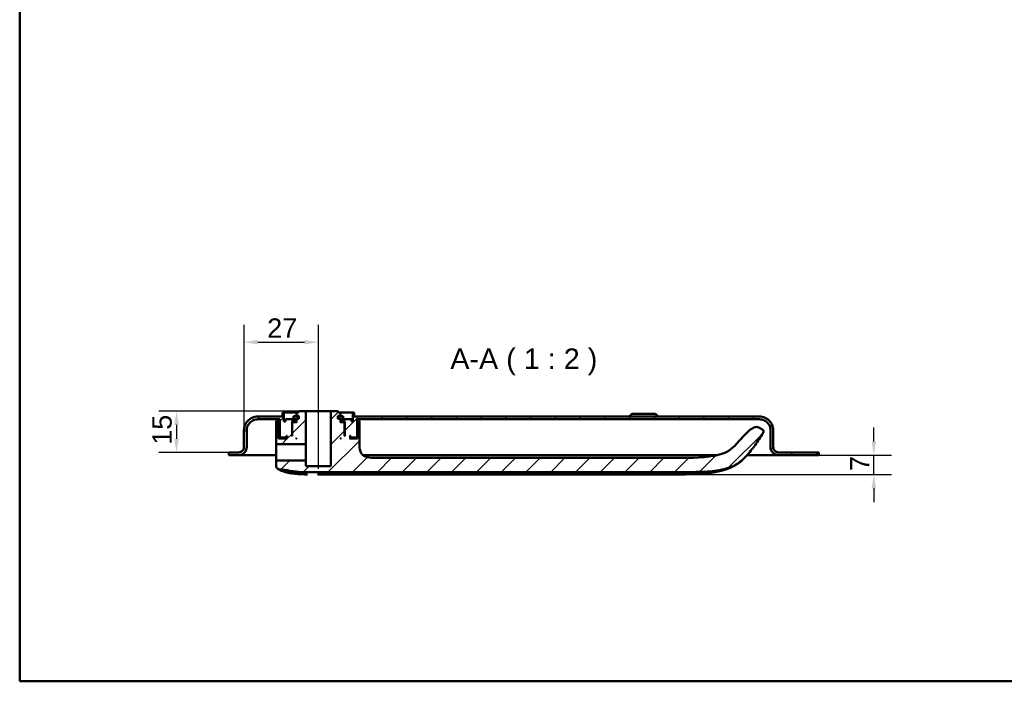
# Model space of a CAD drawing. Header units: millimetres. Extents: x 20 to 833, y 20 to 574.
# Tile 1 of 12: x 20 to 377, y 20 to 260. Entities that reach past the tile are written whole.
import ezdxf

# ---------------------------------------------------------------- set-up
doc = ezdxf.new("R2010")
doc.units = ezdxf.units.MM
doc.header["$LTSCALE"] = 2
for name, color, linetype, lineweight in [('Bemaßungen(DIN)', 7, 'Continuous', 25), ('Mittellinie(DIN)', 7, 'Continuous', 25), ('Sichtbare Kanten(DIN)', 7, 'Continuous', 50), ('Skizziergeometrie(DIN)', 7, 'Continuous', 50), ('Symbole(DIN)', 7, 'Continuous', 25)]:
    doc.layers.add(name, color=color, linetype=linetype, lineweight=lineweight)
doc.layers.add('Schraffur', color=179, linetype='Continuous', lineweight=9, true_color=0x1e1e47)
doc.styles.add('Aktuell-DINGroßer Text', font='arial.ttf')
doc.styles.add('STANDARD-DIN~0', font='arial.ttf')
doc.dimstyles.new('CAD-LAN', dxfattribs={"dimscale": 2, "dimtxt": 3.5, "dimasz": 2.5, "dimexe": 3.175, "dimexo": 0, "dimgap": 0.8, "dimtad": 1, "dimrnd": 1e-08, "dimtxsty": 'STANDARD-DIN~0', "dimcen": 0.09, "dimdle": 10, "dimclrd": 250, "dimclre": 250, "dimclrt": 250, "dimadec": 0, "dimazin": 2, "dimtfac": 1, "dimtmove": 0, "dimatfit": 3, "dimfxl": 1, "dimtolj": 1, "dimtzin": 0, "dimlwd": 25, "dimlwe": 25, "dimarcsym": 0})

# ---------------------------------------------------------------- blocks, each defined once
blk = doc.blocks.new('Ränder Standardrahmen')
at = {"layer": 'Skizziergeometrie(DIN)', "flags": 128}
blk.add_lwpolyline([(10, 10), (10, 287), (410, 287), (410, 10), (10, 10)], dxfattribs=at)
blk = doc.blocks.new('*D24')
at = {"layer": 'Bemaßungen(DIN)', "color": 250, "linetype": 'Continuous', "lineweight": 25, "true_color": 0x3f3f3f, "transparency": 16777216}
for p, q in [((121.38, 118.07), (70.53, 118.07)), ((76.88, 113.07), (76.88, 108.04)), ((96.88, 103.04), (70.53, 103.04))]:
    blk.add_line(p, q, dxfattribs=at)
at = {"layer": 'Bemaßungen(DIN)', "color": 250, "linetype": 'Continuous', "true_color": 0x3f3f3f, "transparency": 16777216}
for points in [[(76.04, 113.07), (77.71, 113.07), (76.88, 118.07)], [(76.04, 108.04), (77.71, 108.04), (76.88, 103.04)]]:
    blk.add_solid(points, dxfattribs=at)
at = {"layer": 'Defpoints', "color": 0, "linetype": 'Continuous', "transparency": 16777216}
for p in [(121.38, 118.07), (76.88, 103.04), (96.88, 103.04)]:
    blk.add_point(p, dxfattribs=at)
at = {"layer": 'Bemaßungen(DIN)', "color": 250, "linetype": 'Continuous', "lineweight": 25, "true_color": 0x3f3f3f, "transparency": 16777216, "insert": (68.13, 105.85), "char_height": 7, "attachment_point": 1, "rotation": 90, "style": 'STANDARD-DIN~0'}
blk.add_mtext('\\A1;15', dxfattribs=at)
blk = doc.blocks.new('*D25')
at = {"layer": 'Bemaßungen(DIN)', "color": 250, "linetype": 'Continuous', "lineweight": 25, "true_color": 0x3f3f3f, "transparency": 16777216}
for p, q in [((101.38, 111.07), (101.38, 149.42)), ((128.38, 123.07), (128.38, 149.42)), ((106.38, 143.07), (123.38, 143.07))]:
    blk.add_line(p, q, dxfattribs=at)
at = {"layer": 'Bemaßungen(DIN)', "color": 250, "linetype": 'Continuous', "true_color": 0x3f3f3f, "transparency": 16777216}
for points in [[(106.38, 143.91), (106.38, 142.24), (101.38, 143.07)], [(123.38, 143.91), (123.38, 142.24), (128.38, 143.07)]]:
    blk.add_solid(points, dxfattribs=at)
at = {"layer": 'Defpoints', "color": 0, "linetype": 'Continuous', "transparency": 16777216}
for p in [(128.38, 143.07), (128.38, 123.07), (101.38, 111.07)]:
    blk.add_point(p, dxfattribs=at)
at = {"layer": 'Bemaßungen(DIN)', "color": 250, "linetype": 'Continuous', "lineweight": 25, "true_color": 0x3f3f3f, "transparency": 16777216, "insert": (109.8, 151.7), "char_height": 7, "attachment_point": 1, "style": 'STANDARD-DIN~0'}
blk.add_mtext('\\A1;27', dxfattribs=at)
blk = doc.blocks.new('*D26')
at = {"layer": 'Bemaßungen(DIN)', "color": 250, "linetype": 'Continuous', "lineweight": 25, "true_color": 0x3f3f3f, "transparency": 16777216}
for p, q in [((329.88, 107.07), (329.88, 112.07)), ((309.88, 102.07), (336.23, 102.07)), ((329.88, 95.07), (329.88, 102.07)), ((255.09, 95.07), (336.23, 95.07)), ((329.88, 90.07), (329.88, 85.07))]:
    blk.add_line(p, q, dxfattribs=at)
at = {"layer": 'Bemaßungen(DIN)', "color": 250, "linetype": 'Continuous', "true_color": 0x3f3f3f, "transparency": 16777216}
for points in [[(329.04, 107.07), (330.71, 107.07), (329.88, 102.07)], [(329.04, 90.07), (330.71, 90.07), (329.88, 95.07)]]:
    blk.add_solid(points, dxfattribs=at)
at = {"layer": 'Defpoints', "color": 0, "linetype": 'Continuous', "transparency": 16777216}
for p in [(309.88, 102.07), (329.88, 102.07), (255.09, 95.07)]:
    blk.add_point(p, dxfattribs=at)
at = {"layer": 'Bemaßungen(DIN)', "color": 250, "linetype": 'Continuous', "lineweight": 25, "true_color": 0x3f3f3f, "transparency": 16777216, "insert": (321.28, 96.31), "char_height": 7, "attachment_point": 1, "rotation": 90, "style": 'STANDARD-DIN~0'}
blk.add_mtext('\\A1;7', dxfattribs=at)

msp = doc.modelspace()

# ---------------------------------------------------------------- hatches: boundary and pattern name
at = {"layer": 'Schraffur'}
h = msp.add_hatch(dxfattribs=at)
h.set_pattern_fill('ANSI31', color=256, scale=50.8, style=0)
h.set_pattern_definition([(45, (0, 0), (-4.49013, 4.49013), [])])
edge = h.paths.add_edge_path()
edge.add_spline(control_points=[(113.053, 106.273), (113.053, 106.259), (113.054, 106.245), (113.06, 106.219), (113.064, 106.206), (113.08, 106.169), (113.095, 106.147), (113.132, 106.111), (113.154, 106.097), (113.201, 106.078), (113.227, 106.073), (113.253, 106.073)], knot_values=[-0.0315719, -0.0315719, -0.0315719, -0.0315719, -0.0273922, -0.0273922, -0.0233389, -0.0233389, -0.0154291, -0.0154291, -0.0077385, -0.0077385, 0, 0, 0, 0], degree=3, periodic=0)
edge.add_line((113.253, 106.073), (123.826, 106.073))
edge.add_line((123.826, 106.073), (123.826, 118.073))
edge.add_line((123.826, 118.073), (121.376, 118.073))
edge.add_line((121.376, 118.073), (120.376, 117.073))
edge.add_line((120.376, 117.073), (120.376, 116.373))
edge.add_line((120.376, 116.373), (121.276, 116.373))
edge.add_line((121.276, 116.373), (121.276, 115.273))
edge.add_line((121.276, 115.273), (120.862, 115.273))
edge.add_line((120.862, 115.273), (120.862, 116.173))
edge.add_line((120.862, 116.173), (119.36, 116.173))
edge.add_line((119.36, 116.173), (119.36, 115.273))
edge.add_line((119.36, 115.273), (120.376, 115.273))
edge.add_line((120.376, 115.273), (120.376, 113.873))
edge.add_line((120.376, 113.873), (120.176, 114.073))
edge.add_line((120.176, 114.073), (119.076, 114.073))
edge.add_line((119.076, 114.073), (118.876, 113.873))
edge.add_line((118.876, 113.873), (118.876, 109.073))
edge.add_line((118.876, 109.073), (118.626, 109.073))
edge.add_line((118.626, 109.073), (118.826, 109.273))
edge.add_line((118.826, 109.273), (118.826, 114.073))
edge.add_line((118.826, 114.073), (118.626, 114.273))
edge.add_line((118.626, 114.273), (119.376, 114.273))
edge.add_line((119.376, 114.273), (119.376, 115.073))
edge.add_line((119.376, 115.073), (116.376, 115.073))
edge.add_line((116.376, 115.073), (116.376, 114.273))
edge.add_line((116.376, 114.273), (115.876, 114.273))
edge.add_line((115.876, 114.273), (115.876, 117.573))
edge.add_line((115.876, 117.573), (115.376, 117.573))
edge.add_line((115.376, 117.573), (115.376, 116.073))
edge.add_line((115.376, 116.073), (106.376, 116.073))
edge.add_spline(control_points=[(106.376, 116.073), (106.028, 116.073), (105.682, 116.038), (105.012, 115.897), (104.69, 115.794), (103.778, 115.397), (103.232, 115.017), (102.332, 114.083), (101.98, 113.542), (101.498, 112.352), (101.376, 111.718), (101.376, 111.073)], knot_values=[-0.7893052, -0.7893052, -0.7893052, -0.7893052, -0.6848053, -0.6848053, -0.5834686, -0.5834686, -0.3857211, -0.3857211, -0.1934595, -0.1934595, 0, 0, 0, 0], degree=3, periodic=0)
edge.add_line((101.376, 111.073), (101.376, 105.073))
edge.add_spline(control_points=[(101.376, 105.073), (101.376, 104.934), (101.362, 104.796), (101.306, 104.528), (101.264, 104.399), (101.105, 104.034), (100.953, 103.816), (100.58, 103.456), (100.363, 103.315), (99.888, 103.122), (99.634, 103.073), (99.376, 103.073)], knot_values=[-0.3157221, -0.3157221, -0.3157221, -0.3157221, -0.2739221, -0.2739221, -0.2333875, -0.2333875, -0.1542884, -0.1542884, -0.0773838, -0.0773838, -0.0000019, -0.0000019, -0.0000019, -0.0000019], degree=3, periodic=0)
edge.add_line((99.376, 103.073), (96.876, 103.073))
edge.add_line((96.876, 103.073), (96.876, 103.043))
edge.add_line((96.876, 103.043), (95.876, 103.043))
edge.add_line((95.876, 103.043), (95.876, 102.073))
edge.add_line((95.876, 102.073), (99.376, 102.073))
edge.add_spline(control_points=[(99.376, 102.073), (99.585, 102.073), (99.793, 102.095), (100.195, 102.179), (100.388, 102.241), (100.935, 102.479), (101.262, 102.707), (101.802, 103.268), (102.014, 103.592), (102.303, 104.306), (102.376, 104.686), (102.376, 105.073)], knot_values=[-0.4735831, -0.4735831, -0.4735831, -0.4735831, -0.4108832, -0.4108832, -0.3500812, -0.3500812, -0.2314327, -0.2314327, -0.1160757, -0.1160757, 0, 0, 0, 0], degree=3, periodic=0)
edge.add_line((102.376, 105.073), (102.376, 111.073))
edge.add_spline(control_points=[(102.376, 111.073), (102.376, 111.352), (102.405, 111.628), (102.517, 112.165), (102.6, 112.422), (102.917, 113.152), (103.222, 113.588), (103.968, 114.308), (104.401, 114.59), (105.353, 114.976), (105.86, 115.073), (106.376, 115.073)], knot_values=[-0.6314442, -0.6314442, -0.6314442, -0.6314442, -0.5478443, -0.5478443, -0.4667749, -0.4667749, -0.3085769, -0.3085769, -0.1547676, -0.1547676, 0, 0, 0, 0], degree=3, periodic=0)
edge.add_line((106.376, 115.073), (114.376, 115.073))
edge.add_line((114.376, 115.073), (114.376, 108.673))
edge.add_line((114.376, 108.673), (114.576, 108.473))
edge.add_line((114.576, 108.473), (116.676, 108.473))
edge.add_line((116.676, 108.473), (116.776, 108.573))
edge.add_line((116.776, 108.573), (116.776, 109.073))
edge.add_line((116.776, 109.073), (117.076, 109.073))
edge.add_line((117.076, 109.073), (116.876, 108.873))
edge.add_line((116.876, 108.873), (116.876, 108.273))
edge.add_line((116.876, 108.273), (117.076, 108.073))
edge.add_line((117.076, 108.073), (113.937, 108.073))
edge.add_line((113.937, 108.073), (113.937, 114.574))
edge.add_line((113.937, 114.574), (113.053, 114.574))
edge.add_line((113.053, 114.574), (113.053, 106.273))
h.paths.add_polyline_path([(120.376, 108.273), (120.376, 108.073), (120.176, 108.073)], flags=0)
edge = h.paths.add_edge_path()
edge.add_spline(control_points=[(283.603, 101.75), (284.749, 103.024), (285.825, 104.355), (287.842, 107.143), (288.778, 108.592), (289.638, 110.09)], knot_values=[-1.0323361, -1.0323361, -1.0323361, -1.0323361, -0.5182091, -0.5182091, -0.0000071, -0.0000071, -0.0000071, -0.0000071], degree=3, periodic=0)
edge.add_spline(control_points=[(289.638, 110.09), (289.725, 110.242), (289.814, 110.397), (289.877, 110.624), (289.888, 110.698), (289.88, 110.841), (289.863, 110.906), (289.795, 111.046), (289.739, 111.113), (289.566, 111.275), (289.426, 111.361), (289.287, 111.445)], knot_values=[-0.1747326, -0.1747326, -0.1747326, -0.1747326, -0.122642, -0.122642, -0.09872, -0.09872, -0.076506, -0.076506, -0.0486237, -0.0486237, -0.000008, -0.000008, -0.000008, -0.000008], degree=3, periodic=0)
edge.add_line((289.287, 111.445), (288.42, 111.975))
edge.add_spline(control_points=[(288.42, 111.975), (288.32, 112.036), (288.212, 112.103), (287.965, 112.213), (287.826, 112.26), (287.45, 112.315), (287.18, 112.316), (286.22, 112.077), (285.635, 111.728), (283.222, 110.08), (281.376, 107.547), (279.4, 105.51)], knot_values=[-1.2874361, -1.2874361, -1.2874361, -1.2874361, -1.2013746, -1.2013746, -1.1219386, -1.1219386, -1.0228769, -1.0228769, -0.8514442, -0.8514442, -0.0000003, -0.0000003, -0.0000003, -0.0000003], degree=3, periodic=0)
edge.add_spline(control_points=[(279.4, 105.51), (278.656, 104.744), (277.808, 103.96), (275.277, 102.647), (273.758, 102.153), (267.525, 101.062), (261.942, 101.062), (255.091, 101.062)], knot_values=[-4.1260149, -4.1260149, -4.1260149, -4.1260149, -3.0511221, -3.0511221, -2.0553656, -2.0553656, 0, 0, 0, 0], degree=3, periodic=0)
edge.add_line((255.091, 101.062), (149.239, 101.062))
edge.add_spline(control_points=[(149.239, 101.062), (148.112, 101.062), (147.029, 101.062), (145.647, 101.426), (145.232, 101.595), (144.514, 102.081), (144.226, 102.373), (143.709, 103.163), (143.533, 103.66), (143.239, 105.056), (143.239, 106.038), (143.239, 107.062)], knot_values=[-1.1173729, -1.1173729, -1.1173729, -1.1173729, -0.7826717, -0.7826717, -0.6296764, -0.6296764, -0.486522, -0.486522, -0.3073065, -0.3073065, 0, 0, 0, 0], degree=3, periodic=0)
edge.add_line((143.239, 107.062), (143.239, 114.574))
edge.add_line((143.239, 114.574), (142.537, 114.574))
edge.add_line((142.537, 114.574), (142.537, 108.073))
edge.add_line((142.537, 108.073), (139.676, 108.073))
edge.add_line((139.676, 108.073), (139.876, 108.273))
edge.add_line((139.876, 108.273), (139.876, 108.873))
edge.add_line((139.876, 108.873), (139.676, 109.073))
edge.add_line((139.676, 109.073), (139.976, 109.073))
edge.add_line((139.976, 109.073), (139.976, 108.573))
edge.add_line((139.976, 108.573), (140.076, 108.473))
edge.add_line((140.076, 108.473), (142.176, 108.473))
edge.add_line((142.176, 108.473), (142.376, 108.673))
edge.add_line((142.376, 108.673), (142.376, 115.073))
edge.add_line((142.376, 115.073), (288.376, 115.073))
edge.add_spline(control_points=[(288.376, 115.073), (288.654, 115.073), (288.931, 115.045), (289.468, 114.932), (289.725, 114.85), (290.455, 114.532), (290.891, 114.228), (291.611, 113.481), (291.893, 113.048), (292.279, 112.096), (292.376, 111.589), (292.376, 111.073)], knot_values=[-0.6314442, -0.6314442, -0.6314442, -0.6314442, -0.5478443, -0.5478443, -0.4667749, -0.4667749, -0.3085769, -0.3085769, -0.1547676, -0.1547676, 0, 0, 0, 0], degree=3, periodic=0)
edge.add_line((292.376, 111.073), (292.376, 105.073))
edge.add_spline(control_points=[(292.376, 105.073), (292.376, 104.865), (292.398, 104.657), (292.482, 104.255), (292.544, 104.062), (292.782, 103.514), (293.01, 103.187), (293.57, 102.647), (293.895, 102.436), (294.609, 102.147), (294.989, 102.073), (295.376, 102.073)], knot_values=[-0.4735831, -0.4735831, -0.4735831, -0.4735831, -0.4108832, -0.4108832, -0.3500812, -0.3500812, -0.2314327, -0.2314327, -0.1160757, -0.1160757, 0, 0, 0, 0], degree=3, periodic=0)
edge.add_line((295.376, 102.073), (309.876, 102.073))
edge.add_line((309.876, 102.073), (309.876, 103.073))
edge.add_line((309.876, 103.073), (295.376, 103.073))
edge.add_spline(control_points=[(295.376, 103.073), (295.237, 103.073), (295.099, 103.088), (294.83, 103.144), (294.702, 103.185), (294.337, 103.344), (294.119, 103.496), (293.759, 103.869), (293.618, 104.086), (293.425, 104.562), (293.376, 104.815), (293.376, 105.073)], knot_values=[-0.3157143, -0.3157143, -0.3157143, -0.3157143, -0.2739221, -0.2739221, -0.2333875, -0.2333875, -0.1542884, -0.1542884, -0.0773838, -0.0773838, 0, 0, 0, 0], degree=3, periodic=0)
edge.add_line((293.376, 105.073), (293.376, 111.073))
edge.add_spline(control_points=[(293.376, 111.073), (293.376, 111.421), (293.341, 111.767), (293.2, 112.438), (293.097, 112.759), (292.7, 113.671), (292.319, 114.217), (291.386, 115.117), (290.845, 115.47), (289.655, 115.951), (289.021, 116.073), (288.376, 116.073)], knot_values=[-0.7893052, -0.7893052, -0.7893052, -0.7893052, -0.6848053, -0.6848053, -0.5834686, -0.5834686, -0.3857211, -0.3857211, -0.1934595, -0.1934595, 0, 0, 0, 0], degree=3, periodic=0)
edge.add_line((288.376, 116.073), (141.376, 116.073))
edge.add_line((141.376, 116.073), (141.376, 117.573))
edge.add_line((141.376, 117.573), (140.876, 117.573))
edge.add_line((140.876, 117.573), (140.876, 114.273))
edge.add_line((140.876, 114.273), (140.376, 114.273))
edge.add_line((140.376, 114.273), (140.376, 115.073))
edge.add_line((140.376, 115.073), (137.376, 115.073))
edge.add_line((137.376, 115.073), (137.376, 114.273))
edge.add_line((137.376, 114.273), (138.126, 114.273))
edge.add_line((138.126, 114.273), (137.926, 114.073))
edge.add_line((137.926, 114.073), (137.926, 109.273))
edge.add_line((137.926, 109.273), (138.126, 109.073))
edge.add_line((138.126, 109.073), (137.876, 109.073))
edge.add_line((137.876, 109.073), (137.876, 113.873))
edge.add_line((137.876, 113.873), (137.676, 114.073))
edge.add_line((137.676, 114.073), (136.576, 114.073))
edge.add_line((136.576, 114.073), (136.376, 113.873))
edge.add_line((136.376, 113.873), (136.376, 115.273))
edge.add_line((136.376, 115.273), (137.393, 115.273))
edge.add_line((137.393, 115.273), (137.393, 116.173))
edge.add_line((137.393, 116.173), (135.891, 116.173))
edge.add_line((135.891, 116.173), (135.891, 115.273))
edge.add_line((135.891, 115.273), (135.476, 115.273))
edge.add_line((135.476, 115.273), (135.476, 116.373))
edge.add_line((135.476, 116.373), (136.376, 116.373))
edge.add_line((136.376, 116.373), (136.376, 117.073))
edge.add_line((136.376, 117.073), (135.376, 118.073))
edge.add_line((135.376, 118.073), (132.926, 118.073))
edge.add_line((132.926, 118.073), (132.926, 98.073))
edge.add_line((132.926, 98.073), (123.826, 98.073))
edge.add_line((123.826, 98.073), (123.826, 100.073))
edge.add_line((123.826, 100.073), (113.253, 100.074))
edge.add_spline(control_points=[(113.253, 100.074), (113.239, 100.074), (113.225, 100.072), (113.198, 100.066), (113.185, 100.062), (113.149, 100.046), (113.127, 100.031), (113.091, 99.994), (113.077, 99.972), (113.058, 99.925), (113.053, 99.899), (113.053, 99.874)], knot_values=[-0.0315719, -0.0315719, -0.0315719, -0.0315719, -0.0273918, -0.0273918, -0.0233382, -0.0233382, -0.0154284, -0.0154284, -0.0077381, -0.0077381, 0, 0, 0, 0], degree=3, periodic=0)
edge.add_line((113.053, 99.874), (113.053, 98.298))
edge.add_spline(control_points=[(113.053, 98.298), (113.053, 98.147), (113.053, 97.998), (113.089, 97.768), (113.113, 97.682), (113.197, 97.521), (113.254, 97.452), (113.458, 97.281), (113.632, 97.203), (113.812, 97.122)], knot_values=[-0.1648888, -0.1648888, -0.1648888, -0.1648888, -0.1216223, -0.1216223, -0.0914607, -0.0914607, -0.0593273, -0.0593273, -0.0000074, -0.0000074, -0.0000074, -0.0000074], degree=3, periodic=0)
edge.add_line((113.812, 97.122), (114.381, 96.865))
edge.add_spline(control_points=[(114.381, 96.865), (114.434, 96.841), (114.476, 96.823), (114.571, 96.804), (114.616, 96.806), (114.676, 96.808)], knot_values=[-0.0352044, -0.0352044, -0.0352044, -0.0352044, -0.0177737, -0.0177737, 0, 0, 0, 0], degree=3, periodic=0)
edge.add_spline(control_points=[(114.676, 96.808), (115.312, 96.828), (115.947, 96.762), (117.228, 96.557), (117.857, 96.42), (118.454, 96.317)], knot_values=[-0.3581126, -0.3581126, -0.3581126, -0.3581126, -0.1813191, -0.1813191, 0, 0, 0, 0], degree=3, periodic=0)
edge.add_spline(control_points=[(118.454, 96.317), (118.888, 96.242), (119.329, 96.181), (120.254, 96.076), (120.746, 96.034), (121.235, 96.003)], knot_values=[-0.279174, -0.279174, -0.279174, -0.279174, -0.1469208, -0.1469208, 0, 0, 0, 0], degree=3, periodic=0)
edge.add_spline(control_points=[(121.235, 96.003), (122.367, 95.93), (123.611, 95.906), (125.877, 95.887), (127.057, 95.889), (128.237, 95.889)], knot_values=[-0.6798684, -0.6798684, -0.6798684, -0.6798684, -0.3539335, -0.3539335, 0, 0, 0, 0], degree=3, periodic=0)
edge.add_line((128.237, 95.889), (255.091, 95.889))
edge.add_spline(control_points=[(255.091, 95.889), (262.968, 95.889), (268.537, 95.889), (275.388, 96.891), (277.397, 97.436), (281.271, 99.277), (282.54, 100.569), (283.603, 101.75)], knot_values=[-1.5083222, -1.5083222, -1.5083222, -1.5083222, -0.8447784, -0.8447784, -0.4766175, -0.4766175, 0, 0, 0, 0], degree=3, periodic=0)
h.paths.add_polyline_path([(136.376, 108.073), (136.376, 108.273), (136.576, 108.073)], flags=0)

# ---------------------------------------------------------------- linework, layer by layer
at = {"layer": 'Mittellinie(DIN)', "linetype": 'Continuous'}
msp.add_line((128.376, 97.073), (128.376, 123.073), dxfattribs=at)
at = {"layer": 'Sichtbare Kanten(DIN)'}
for p, q in [((121.376, 118.073), (120.376, 117.073)), ((123.826, 118.073), (121.376, 118.073)), ((123.826, 106.073), (123.826, 118.073)), ((123.826, 118.073), (132.926, 118.073)), ((135.376, 118.073), (132.926, 118.073)), ((132.926, 118.073), (132.926, 98.073)), ((136.376, 117.073), (135.376, 118.073)), ((115.376, 116.073), (106.376, 116.073)), ((106.376, 115.073), (114.376, 115.073)), ((113.937, 114.574), (113.053, 114.574)), ((113.053, 114.574), (113.053, 106.273)), ((113.937, 108.073), (113.937, 114.574)), ((114.376, 114.574), (113.937, 114.574)), ((114.376, 115.073), (114.376, 108.673)), ((115.876, 117.573), (115.376, 117.573)), ((115.376, 117.573), (115.376, 116.073)), ((115.876, 114.273), (115.876, 117.573)), ((115.876, 117.573), (120.876, 117.573)), ((119.376, 115.073), (116.376, 115.073)), ((116.376, 115.073), (116.376, 114.273)), ((120.862, 116.173), (119.36, 116.173)), ((119.36, 116.173), (119.36, 115.273)), ((119.36, 115.273), (120.376, 115.273)), ((119.376, 114.273), (119.376, 115.073)), ((119.376, 115.073), (120.376, 115.073)), ((120.376, 117.073), (120.376, 116.373)), ((120.376, 116.373), (121.276, 116.373)), ((120.376, 115.273), (120.376, 113.873)), ((120.862, 115.273), (120.862, 116.173)), ((121.276, 116.173), (120.862, 116.173)), ((121.276, 115.273), (120.862, 115.273)), ((121.276, 116.373), (121.276, 115.273)), ((135.476, 115.273), (135.476, 116.373)), ((135.476, 116.373), (136.376, 116.373)), ((135.891, 116.173), (135.476, 116.173)), ((135.891, 115.273), (135.476, 115.273)), ((135.876, 117.573), (140.876, 117.573)), ((137.393, 116.173), (135.891, 116.173)), ((135.891, 116.173), (135.891, 115.273)), ((136.376, 116.373), (136.376, 117.073)), ((136.376, 113.873), (136.376, 115.273)), ((136.376, 115.273), (137.393, 115.273)), ((136.376, 115.073), (137.376, 115.073)), ((140.376, 115.073), (137.376, 115.073)), ((137.376, 115.073), (137.376, 114.273)), ((137.393, 115.273), (137.393, 116.173)), ((140.376, 114.273), (140.376, 115.073)), ((141.376, 117.573), (140.876, 117.573)), ((140.876, 117.573), (140.876, 114.273)), ((141.376, 116.073), (141.376, 117.573)), ((288.376, 116.073), (141.376, 116.073)), ((142.376, 108.673), (142.376, 115.073)), ((142.376, 115.073), (288.376, 115.073)), ((142.537, 114.574), (142.376, 114.574)), ((143.239, 114.574), (142.537, 114.574)), ((142.537, 114.574), (142.537, 108.073)), ((143.239, 107.062), (143.239, 114.574)), ((242.126, 117.073), (241.126, 116.073)), ((242.126, 117.073), (250.626, 117.073)), ((250.626, 117.073), (251.626, 116.073)), ((101.376, 111.073), (101.376, 105.073)), ((101.376, 105.073), (101.376, 111.073)), ((102.376, 105.073), (102.376, 111.073)), ((116.376, 114.273), (115.876, 114.273)), ((118.826, 114.073), (118.626, 114.273)), ((118.626, 114.273), (119.376, 114.273)), ((118.826, 109.273), (118.826, 114.073)), ((118.826, 114.073), (119.076, 114.073)), ((119.076, 114.073), (118.876, 113.873)), ((118.876, 113.873), (118.876, 109.073)), ((120.176, 114.073), (119.076, 114.073)), ((120.376, 114.273), (119.376, 114.273)), ((120.376, 113.873), (120.176, 114.073)), ((120.376, 114.073), (120.176, 114.073)), ((137.376, 114.273), (136.376, 114.273)), ((136.576, 114.073), (136.376, 113.873)), ((136.576, 114.073), (136.376, 114.073)), ((137.676, 114.073), (136.576, 114.073)), ((137.376, 114.273), (138.126, 114.273)), ((137.876, 113.873), (137.676, 114.073)), ((137.676, 114.073), (137.926, 114.073)), ((137.876, 109.073), (137.876, 113.873)), ((138.126, 114.273), (137.926, 114.073)), ((137.926, 114.073), (137.926, 109.273)), ((140.876, 114.273), (140.376, 114.273)), ((289.287, 111.445), (288.42, 111.975)), ((292.376, 111.073), (292.376, 105.073)), ((293.376, 105.073), (293.376, 111.073)), ((293.376, 111.073), (293.376, 111.073)), ((293.376, 105.073), (293.376, 111.073)), ((117.076, 108.073), (113.937, 108.073)), ((114.376, 108.673), (114.576, 108.473)), ((114.576, 108.473), (116.676, 108.473)), ((116.676, 108.473), (116.776, 108.573)), ((116.676, 108.473), (116.876, 108.473)), ((116.776, 108.573), (116.776, 109.073)), ((116.776, 109.073), (117.076, 109.073)), ((116.876, 108.573), (116.776, 108.573)), ((117.076, 109.073), (116.876, 108.873)), ((116.876, 108.873), (116.876, 108.273)), ((116.876, 108.273), (117.076, 108.073)), ((118.626, 109.073), (118.826, 109.273)), ((118.876, 109.073), (118.626, 109.073)), ((118.876, 109.273), (118.826, 109.273)), ((120.176, 108.073), (120.376, 108.273)), ((120.376, 108.073), (120.176, 108.073)), ((120.376, 108.273), (120.376, 108.073)), ((136.376, 108.073), (136.376, 108.273)), ((136.376, 108.273), (136.576, 108.073)), ((136.576, 108.073), (136.376, 108.073)), ((137.926, 109.273), (137.876, 109.273)), ((138.126, 109.073), (137.876, 109.073)), ((137.926, 109.273), (138.126, 109.073)), ((139.876, 108.873), (139.676, 109.073)), ((139.676, 109.073), (139.976, 109.073)), ((139.676, 108.073), (139.876, 108.273)), ((142.537, 108.073), (139.676, 108.073)), ((139.876, 108.273), (139.876, 108.873)), ((139.976, 108.573), (139.876, 108.573)), ((139.876, 108.473), (140.076, 108.473)), ((139.976, 109.073), (139.976, 108.573)), ((139.976, 108.573), (140.076, 108.473)), ((140.076, 108.473), (142.176, 108.473)), ((142.176, 108.473), (142.376, 108.673)), ((101.376, 105.073), (101.376, 105.073)), ((113.253, 106.073), (123.826, 106.073)), ((123.826, 106.073), (123.826, 103.073)), ((96.876, 103.043), (95.876, 103.043)), ((95.876, 103.043), (95.876, 102.073)), ((95.876, 102.073), (95.876, 103.043)), ((95.876, 102.073), (99.376, 102.073)), ((99.376, 103.073), (96.876, 103.073)), ((96.876, 103.073), (96.876, 103.043)), ((96.876, 103.073), (96.876, 103.043)), ((113.074, 102.073), (99.376, 102.073)), ((123.826, 100.073), (113.253, 100.073)), ((123.826, 103.073), (123.826, 100.073)), ((123.826, 98.073), (123.826, 100.073)), ((269.838, 102.073), (144.564, 102.073)), ((255.091, 101.062), (149.239, 101.062)), ((273.085, 102.073), (269.838, 102.073)), ((290.064, 102.073), (283.891, 102.073)), ((295.376, 102.073), (290.064, 102.073)), ((309.876, 103.073), (295.376, 103.073)), ((295.376, 102.073), (309.876, 102.073)), ((309.876, 102.073), (309.876, 103.073)), ((309.876, 102.073), (309.876, 103.043)), ((309.876, 102.073), (309.876, 102.073)), ((113.053, 99.874), (113.053, 98.298)), ((113.812, 97.122), (114.381, 96.865)), ((132.926, 98.073), (123.826, 98.073)), ((128.237, 95.889), (255.091, 95.889))]:
    msp.add_line(p, q, dxfattribs=at)
for points, degree, knots in [([(106.376, 116.073), (106.028, 116.073), (105.682, 116.038), (105.012, 115.897), (104.69, 115.794), (103.778, 115.397), (103.232, 115.017), (102.332, 114.083), (101.98, 113.542), (101.498, 112.352), (101.376, 111.718), (101.376, 111.073)], 3, [-0.78930523, -0.78930523, -0.78930523, -0.78930523, -0.68480532, -0.68480532, -0.58346864, -0.58346864, -0.38572109, -0.38572109, -0.19345948, -0.19345948, 0, 0, 0, 0]), ([(102.376, 111.073), (102.376, 111.352), (102.405, 111.628), (102.517, 112.165), (102.6, 112.422), (102.917, 113.152), (103.222, 113.588), (103.968, 114.308), (104.401, 114.59), (105.353, 114.976), (105.86, 115.073), (106.376, 115.073)], 3, [-0.63144419, -0.63144419, -0.63144419, -0.63144419, -0.54784426, -0.54784426, -0.46677491, -0.46677491, -0.30857687, -0.30857687, -0.15476759, -0.15476759, 0, 0, 0, 0]), ([(293.376, 111.073), (293.376, 111.421), (293.341, 111.767), (293.2, 112.438), (293.097, 112.759), (292.7, 113.671), (292.319, 114.217), (291.386, 115.117), (290.845, 115.47), (289.655, 115.951), (289.021, 116.073), (288.376, 116.073)], 3, [-0.78930523, -0.78930523, -0.78930523, -0.78930523, -0.68480532, -0.68480532, -0.58346864, -0.58346864, -0.38572109, -0.38572109, -0.19345948, -0.19345948, 0, 0, 0, 0]), ([(288.376, 115.073), (288.654, 115.073), (288.931, 115.045), (289.468, 114.932), (289.725, 114.85), (290.455, 114.532), (290.891, 114.228), (291.611, 113.481), (291.893, 113.048), (292.279, 112.096), (292.376, 111.589), (292.376, 111.073)], 3, [-0.63144419, -0.63144419, -0.63144419, -0.63144419, -0.54784426, -0.54784426, -0.46677491, -0.46677491, -0.30857687, -0.30857687, -0.15476759, -0.15476759, 0, 0, 0, 0]), ([(288.42, 111.975), (288.32, 112.036), (288.212, 112.103), (287.965, 112.213), (287.826, 112.26), (287.45, 112.315), (287.18, 112.316), (286.22, 112.077), (285.635, 111.728), (283.222, 110.08), (281.376, 107.547), (279.4, 105.51)], 3, [-1.2874361, -1.2874361, -1.2874361, -1.2874361, -1.2013746, -1.2013746, -1.1219386, -1.1219386, -1.0228769, -1.0228769, -0.8514442, -0.8514442, -0.0000003, -0.0000003, -0.0000003, -0.0000003]), ([(289.638, 110.09), (289.725, 110.242), (289.814, 110.397), (289.877, 110.624), (289.888, 110.698), (289.88, 110.841), (289.863, 110.906), (289.795, 111.046), (289.739, 111.113), (289.566, 111.275), (289.426, 111.361), (289.287, 111.445)], 3, [-0.17473264, -0.17473264, -0.17473264, -0.17473264, -0.12264195, -0.12264195, -0.09871995, -0.09871995, -0.07650599, -0.07650599, -0.04862372, -0.04862372, -0.00000804, -0.00000804, -0.00000804, -0.00000804]), ([(289.287, 111.445), (289.431, 111.358), (289.578, 111.27), (289.735, 111.114), (289.769, 111.074), (289.827, 110.986), (289.85, 110.937), (289.879, 110.836), (289.886, 110.783), (289.883, 110.623), (289.851, 110.517), (289.784, 110.359), (289.754, 110.299), (289.717, 110.23), (289.709, 110.215), (289.689, 110.179), (289.678, 110.16), (289.665, 110.136), (289.66, 110.128), (289.654, 110.117), (289.651, 110.113), (289.647, 110.106), (289.646, 110.104), (289.644, 110.099), (289.643, 110.098), (289.641, 110.095), (289.641, 110.094), (289.639, 110.092), (289.639, 110.091), (289.638, 110.09)], 3, [0, 0, 0, 0, 0.05051559, 0.05051559, 0.06623846, 0.06623846, 0.08204345, 0.08204345, 0.09788017, 0.09788017, 0.12993928, 0.12993928, 0.14980794, 0.14980794, 0.15559386, 0.15559386, 0.16491787, 0.16491787, 0.16962555, 0.16962555, 0.171964, 0.171964, 0.17317906, 0.17317906, 0.1738357, 0.1738357, 0.17419008, 0.17419008, 0.1745597, 0.1745597, 0.1745597, 0.1745597]), ([(283.603, 101.75), (284.749, 103.024), (285.825, 104.355), (287.842, 107.143), (288.778, 108.592), (289.638, 110.09)], 3, [-1.0323361, -1.0323361, -1.0323361, -1.0323361, -0.5182091, -0.5182091, -0.0000071, -0.0000071, -0.0000071, -0.0000071]), ([(101.376, 105.073), (101.376, 104.934), (101.362, 104.796), (101.306, 104.528), (101.264, 104.399), (101.105, 104.034), (100.953, 103.816), (100.58, 103.456), (100.363, 103.315), (99.888, 103.122), (99.634, 103.073), (99.376, 103.073)], 3, [-0.31572209, -0.31572209, -0.31572209, -0.31572209, -0.27392213, -0.27392213, -0.23338746, -0.23338746, -0.15428844, -0.15428844, -0.07738379, -0.07738379, -0.00000194, -0.00000194, -0.00000194, -0.00000194]), ([(99.376, 102.073), (99.585, 102.073), (99.793, 102.095), (100.195, 102.179), (100.388, 102.241), (100.935, 102.479), (101.262, 102.707), (101.802, 103.268), (102.014, 103.592), (102.303, 104.306), (102.376, 104.686), (102.376, 105.073)], 3, [-0.47358314, -0.47358314, -0.47358314, -0.47358314, -0.41088319, -0.41088319, -0.35008119, -0.35008119, -0.23143265, -0.23143265, -0.11607569, -0.11607569, 0, 0, 0, 0]), ([(113.053, 106.273), (113.053, 106.259), (113.054, 106.245), (113.06, 106.219), (113.064, 106.206), (113.08, 106.169), (113.095, 106.147), (113.132, 106.111), (113.154, 106.097), (113.201, 106.078), (113.227, 106.073), (113.253, 106.073)], 3, [-0.031571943, -0.031571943, -0.031571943, -0.031571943, -0.027392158, -0.027392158, -0.023338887, -0.023338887, -0.015429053, -0.015429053, -0.007738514, -0.007738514, 0, 0, 0, 0]), ([(113.077, 103.073), (113.077, 103.491), (113.075, 104.122), (113.069, 104.863), (113.065, 105.35), (113.06, 105.751), (113.056, 106.048), (113.053, 106.232), (113.053, 106.273), (113.053, 106.273)], 3, [0, 0, 0, 0, 0.12296015, 0.18444022, 0.2459203, 0.30740037, 0.36888044, 0.43036052, 0.49149735, 0.49149735, 0.49149735, 0.49149735]), ([(149.239, 101.062), (148.112, 101.062), (147.029, 101.062), (145.647, 101.426), (145.232, 101.595), (144.514, 102.081), (144.226, 102.373), (143.709, 103.163), (143.533, 103.66), (143.239, 105.056), (143.239, 106.038), (143.239, 107.062)], 3, [-1.1173729, -1.1173729, -1.1173729, -1.1173729, -0.7826717, -0.7826717, -0.6296764, -0.6296764, -0.486522, -0.486522, -0.3073065, -0.3073065, 0, 0, 0, 0]), ([(279.4, 105.51), (278.656, 104.744), (277.808, 103.96), (275.277, 102.647), (273.758, 102.153), (267.525, 101.062), (261.942, 101.062), (255.091, 101.062)], 3, [-4.1260149, -4.1260149, -4.1260149, -4.1260149, -3.0511221, -3.0511221, -2.0553656, -2.0553656, 0, 0, 0, 0]), ([(292.376, 105.073), (292.376, 104.865), (292.398, 104.657), (292.482, 104.255), (292.544, 104.062), (292.782, 103.514), (293.01, 103.187), (293.57, 102.647), (293.895, 102.436), (294.609, 102.147), (294.989, 102.073), (295.376, 102.073)], 3, [-0.47358314, -0.47358314, -0.47358314, -0.47358314, -0.41088319, -0.41088319, -0.35008119, -0.35008119, -0.23143265, -0.23143265, -0.11607569, -0.11607569, 0, 0, 0, 0]), ([(295.376, 103.073), (295.237, 103.073), (295.099, 103.088), (294.83, 103.144), (294.702, 103.185), (294.337, 103.344), (294.119, 103.496), (293.759, 103.869), (293.618, 104.086), (293.425, 104.562), (293.376, 104.815), (293.376, 105.073)], 3, [-0.31571434, -0.31571434, -0.31571434, -0.31571434, -0.27392213, -0.27392213, -0.23338746, -0.23338746, -0.15428844, -0.15428844, -0.07738379, -0.07738379, 0, 0, 0, 0]), ([(113.053, 99.874), (113.053, 99.874), (113.053, 99.914), (113.056, 100.098), (113.06, 100.395), (113.065, 100.797), (113.069, 101.283), (113.075, 102.025), (113.077, 102.656), (113.077, 103.073)], 3, [0.49215551, 0.49215551, 0.49215551, 0.49215551, 0.5533206, 0.61480065, 0.6762807, 0.73776075, 0.7992408, 0.86072085, 0.98368095, 0.98368095, 0.98368095, 0.98368095]), ([(113.253, 100.074), (113.239, 100.074), (113.225, 100.072), (113.198, 100.066), (113.185, 100.062), (113.149, 100.046), (113.127, 100.031), (113.091, 99.994), (113.077, 99.972), (113.058, 99.925), (113.053, 99.899), (113.053, 99.874)], 3, [-0.031571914, -0.031571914, -0.031571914, -0.031571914, -0.027391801, -0.027391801, -0.023338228, -0.023338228, -0.015428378, -0.015428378, -0.007738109, -0.007738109, 0, 0, 0, 0]), ([(255.091, 95.889), (262.968, 95.889), (268.537, 95.889), (275.388, 96.891), (277.397, 97.436), (281.271, 99.277), (282.54, 100.569), (283.603, 101.75)], 3, [-1.5083222, -1.5083222, -1.5083222, -1.5083222, -0.8447784, -0.8447784, -0.4766175, -0.4766175, 0, 0, 0, 0]), ([(255.091, 95.074), (255.468, 95.074), (256.223, 95.075), (257.356, 95.075), (258.867, 95.077), (260.757, 95.094), (262.647, 95.126), (264.537, 95.184), (266.426, 95.275), (268.312, 95.412), (270.191, 95.605), (272.062, 95.871), (273.918, 96.23), (275.747, 96.705), (277.532, 97.324), (279.587, 98.277), (281.172, 99.33), (282.32, 100.357), (283.106, 101.198), (283.603, 101.75)], 5, [0, 0, 0, 0, 0, 0, 0.188639, 0.3776471, 0.5666552, 0.7556633, 0.9446714, 1.1336795, 1.3226876, 1.5116957, 1.7007038, 1.8897119, 2.07872, 2.2677281, 2.4567361, 2.6457442, 3.0237604, 3.0237604, 3.0237604, 3.0237604, 3.0237604, 3.0237604]), ([(113.053, 98.298), (113.053, 98.147), (113.053, 97.998), (113.089, 97.768), (113.113, 97.682), (113.197, 97.521), (113.254, 97.452), (113.458, 97.281), (113.632, 97.203), (113.812, 97.122)], 3, [-0.1648888, -0.1648888, -0.1648888, -0.1648888, -0.12162228, -0.12162228, -0.09146067, -0.09146067, -0.0593273, -0.0593273, -0.00000738, -0.00000738, -0.00000738, -0.00000738]), ([(115.727, 96.143), (115.63, 96.175), (115.535, 96.206), (115.142, 96.343), (114.871, 96.448), (114.357, 96.666), (114.131, 96.777), (113.62, 97.059), (113.422, 97.242), (113.269, 97.434), (113.278, 97.426), (113.233, 97.484), (113.233, 97.484), (113.22, 97.501)], 3, [0.9122899, 0.9122899, 0.9122899, 0.9122899, 0.9494984, 0.9494984, 1.0712771, 1.0712771, 1.2220488, 1.2220488, 1.5145455, 1.5145455, 1.8290868, 1.8290868, 2.2484594, 2.2484594, 2.2484594, 2.2484594]), ([(114.381, 96.865), (114.434, 96.841), (114.476, 96.823), (114.571, 96.804), (114.616, 96.806), (114.676, 96.808)], 3, [-0.035204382, -0.035204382, -0.035204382, -0.035204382, -0.017773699, -0.017773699, -0.000000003, -0.000000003, -0.000000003, -0.000000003]), ([(114.676, 96.808), (115.312, 96.828), (115.947, 96.762), (117.228, 96.557), (117.857, 96.42), (118.453, 96.317)], 3, [-0.35811259, -0.35811259, -0.35811259, -0.35811259, -0.18131912, -0.18131912, 0, 0, 0, 0]), ([(115.378, 96.265), (115.506, 96.218), (115.807, 96.112), (116.249, 95.973), (116.766, 95.833), (117.329, 95.706), (117.685, 95.633), (117.787, 95.613)], 5, [19.29728714, 19.29728714, 19.29728714, 19.29728714, 19.29728714, 19.29728714, 19.41438271, 19.54730419, 19.60041559, 19.60041559, 19.60041559, 19.60041559, 19.60041559, 19.60041559]), ([(124.431, 95.083), (124.427, 95.083), (124.423, 95.083), (124.365, 95.084), (124.312, 95.084), (123.973, 95.088), (123.688, 95.093), (122.641, 95.114), (121.88, 95.14), (120.312, 95.244), (119.501, 95.326), (118.182, 95.53), (117.658, 95.631), (117.161, 95.747)], 3, [0.00808051, 0.00808051, 0.00808051, 0.00808051, 0.00932583, 0.00932583, 0.02538502, 0.02538502, 0.11103508, 0.11103508, 0.33950664, 0.33950664, 0.58240379, 0.58240379, 0.7448778, 0.7448778, 0.7448778, 0.7448778]), ([(118.454, 96.317), (118.888, 96.242), (119.329, 96.181), (120.254, 96.076), (120.746, 96.034), (121.235, 96.003)], 3, [-0.27917395, -0.27917395, -0.27917395, -0.27917395, -0.14692081, -0.14692081, 0, 0, 0, 0]), ([(121.235, 96.003), (122.367, 95.93), (123.611, 95.906), (125.877, 95.887), (127.057, 95.889), (128.237, 95.889)], 3, [-0.67986841, -0.67986841, -0.67986841, -0.67986841, -0.35393347, -0.35393347, 0, 0, 0, 0]), ([(128.232, 95.074), (128.239, 95.074), (131.385, 95.074), (137.72, 95.074), (147.275, 95.074), (159.952, 95.074), (175.802, 95.074), (191.669, 95.074), (207.522, 95.074), (221.789, 95.074), (234.48, 95.074), (243.994, 95.074), (250.334, 95.075), (253.505, 95.074), (255.091, 95.074)], 5, [20.6437384, 20.6437384, 20.6437384, 20.6437384, 20.6437384, 20.6437384, 20.6474288, 22.2330696, 23.8187104, 25.4043512, 26.989992, 28.5756328, 30.1612736, 31.7469144, 32.5397348, 33.3329244, 33.3329244, 33.3329244, 33.3329244, 33.3329244, 33.3329244])]:
    msp.add_open_spline(points, degree=degree, knots=knots, dxfattribs=at)

# ---------------------------------------------------------------- block references
at = {"xscale": 2, "yscale": 2, "zscale": 2}
msp.add_blockref('Ränder Standardrahmen', (0, 0), dxfattribs=at)

# ---------------------------------------------------------------- texts
at = {"layer": 'Symbole(DIN)', "color": 7, "insert": (176.225, 131.073), "char_height": 7.4676, "attachment_point": 7, "style": 'Aktuell-DINGroßer Text'}
msp.add_mtext('A-A ( 1 : 2 )', dxfattribs=at)

# ---------------------------------------------------------------- dimensions: what is measured, and where the dimension line sits
at = {"layer": 'Bemaßungen(DIN)', "color": 250, "linetype": 'Continuous', "lineweight": 25, "true_color": 0x3f3f3f}
for base, p1, p2, angle, override, picture, middle in [((128.376, 143.073), (101.376, 111.073), (128.376, 123.073), 180, {"dimgap": 0.8, "dimdec": 2, "dimtol": 0, "dimlim": 0, "dimtp": 0, "dimtm": 0, "dimtdec": 2, "dimtofl": 0, "dimatfit": 1}, '*D25', (114.876, 143.073)), ((76.876, 103.043), (121.376, 118.073), (96.876, 103.043), 90, {"dimgap": 0.8, "dimdec": 0, "dimtol": 0, "dimlim": 0, "dimtp": 0, "dimtm": 0, "dimtdec": 2, "dimtofl": 0, "dimatfit": 1}, '*D24', (76.876, 110.558)), ((329.876, 102.073), (255.091, 95.074), (309.876, 102.073), 90, {"dimgap": 0.8, "dimdec": 2, "dimtol": 0, "dimlim": 0, "dimtp": 0, "dimtm": 0, "dimtdec": 2, "dimtofl": 1, "dimatfit": 1}, '*D26', (329.876, 98.574))]:
    dim = msp.add_linear_dim(base=base, p1=p1, p2=p2, angle=angle, dimstyle='CAD-LAN', override=override, dxfattribs=at)
    dim.commit()
    dim.dimension.update_dxf_attribs({"geometry": picture, "text_midpoint": middle, "dimtype": 160})

doc.saveas('drawing.dxf')
